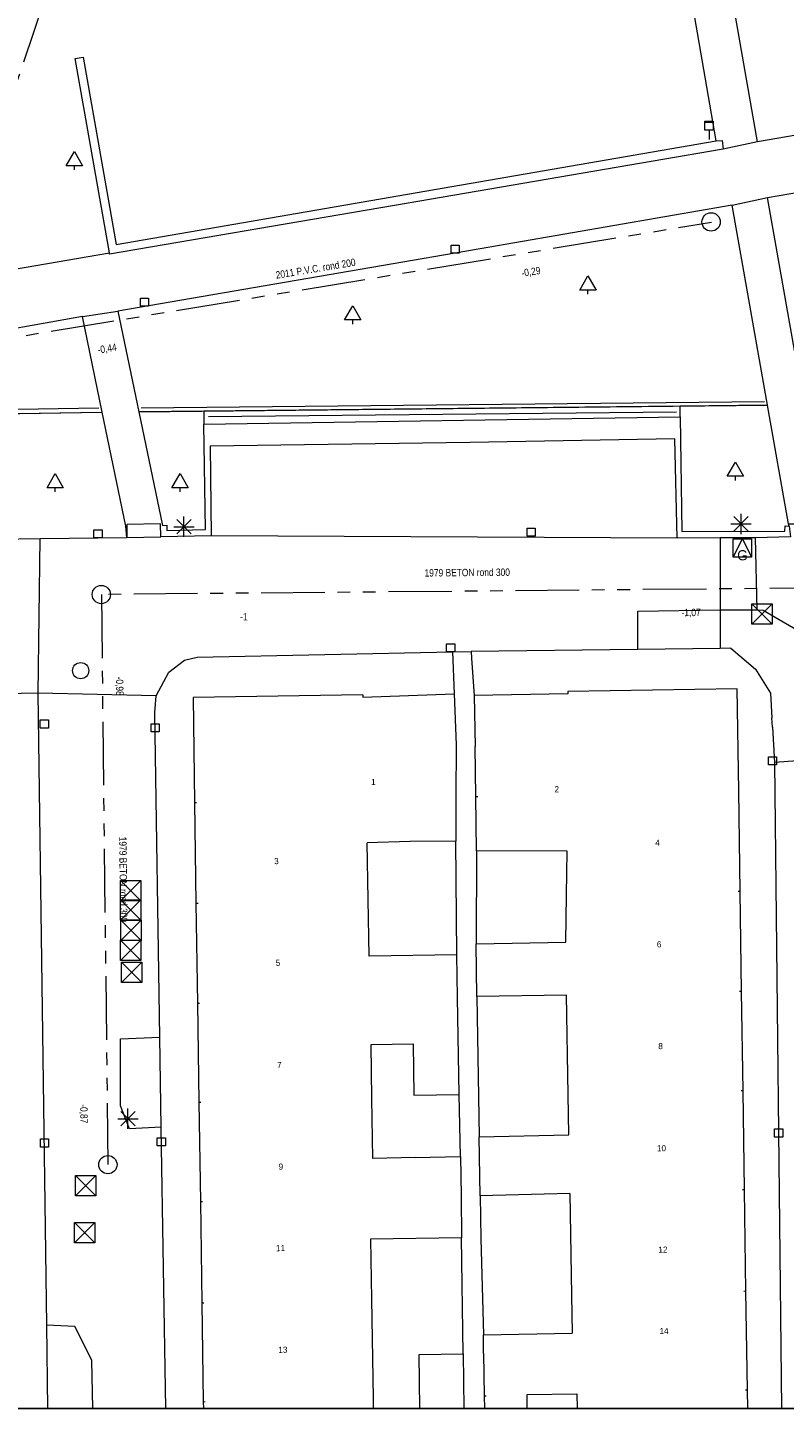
# Model space of a CAD drawing. Header units: millimetres. Extents: x 812 to 183790, y 13 to 580968.
# Tile 8 of 256: x 182515 to 182552, y 580301 to 580369. Entities that reach past the tile are written whole.
import ezdxf

# ---------------------------------------------------------------- set-up
doc = ezdxf.new("R2010")
doc.units = ezdxf.units.MM
doc.header["$LTSCALE"] = 5
for name, pattern in [('DGN1', [336.0003, 0, -336.0003]), ('DGN3', [672.0006, 448.0004, -224.0002]), ('PHANTOM2', [1.25, 0.625, -0.125, 0.125, -0.125, 0.125, -0.125])]:
    doc.linetypes.add(name, pattern=pattern)
for name, color, linetype, lineweight in [('(presentatie) Code LVGOHA (lijn of vlak) (zonder attributen) niet in de presentatietabel', 7, 'Continuous', 0), ('000 BOB begin', 252, 'Continuous', 13), ('000 BOB eind', 252, 'Continuous', 13), ('000 Specificaties_S', 252, 'Continuous', 13), ('046 GEMENGD STELSEL', 252, 'PHANTOM2', 0), ('047 HEMELWATER AFVOER', 252, 'PHANTOM2', 13), ('afsluitpaal', 252, 'Continuous', 9), ('afvalbak', 252, 'Continuous', 9), ('beheer openbare ruimte groenbeheer', 252, 'Continuous', 9), ('beheer openbare ruimte wegbeheer', 252, 'Continuous', 9), ('boom', 252, 'Continuous', 9), ('brandkraan -put', 252, 'Continuous', 9), ('gasput', 252, 'Continuous', 9), ('Grens overig bouwwerk IMGEO uitbreiding populatie', 7, 'Continuous', 0), ('hek', 252, 'DGN3', 9), ('Hek overige scheiding', 252, 'Continuous', 9), ('hoofdgebouw', 252, 'Continuous', 9), ('huisnummerreeks BGT', 252, 'Continuous', 9), ('inspectie- rioolput', 252, 'Continuous', 9), ('kant muur breder dan 30cm', 252, 'Continuous', 9), ('kant verharding', 252, 'Continuous', 9), ('kolk', 252, 'Continuous', 9), ('lichtmast', 252, 'Continuous', 9), ('maaiveld', 6, 'Continuous', 0), ('Scheiding draadraster lijn - uitbreiding populatie', 252, 'DGN3', 9)]:
    doc.layers.add(name, color=color, linetype=linetype, lineweight=lineweight)
doc.layers.add('dakrand', color=1, linetype='Continuous', lineweight=0, true_color=0xff0000)
doc.layers.add('scheidingsmuur', color=1, linetype='DGN1', lineweight=13, true_color=0xff0000)
doc.styles.add('Arial Narrow', font='Arial Narrow.shx')
doc.styles.add('Styledgn000', font='dgn000.shx')

# ---------------------------------------------------------------- blocks, each defined once
blk = doc.blocks.new('AFVAL48')
at = {"layer": 'afvalbak', "color": 251, "linetype": 'Continuous', "lineweight": 0, "true_color": 0x696969, "flags": 128}
for points in [[(-0.2, 0.45), (0.2, 0.45), (0.2, 0), (-0.2, 0), (-0.2, 0.45)], [(-0.2, 0.4), (0.2, 0.4)], [(0, 0), (0, -0.45)]]:
    blk.add_lwpolyline(points, dxfattribs=at)
blk = doc.blocks.new('SKOLK1409')
at = {"layer": 'kolk', "color": 251, "linetype": 'Continuous', "lineweight": 0, "true_color": 0x696969, "flags": 128}
blk.add_lwpolyline([(-0.2, 0.4), (0.2, 0.4), (0.2, 0), (-0.2, 0), (-0.2, 0.4)], dxfattribs=at)
blk = doc.blocks.new('BOOM1399')
at = {"layer": 'boom', "color": 251, "linetype": 'Continuous', "lineweight": 0, "true_color": 0x696969}
blk.add_line((0, -0.433), (0, -0.233), dxfattribs=at)
at = {"layer": 'boom', "color": 251, "linetype": 'Continuous', "lineweight": 0, "true_color": 0x696969, "flags": 128}
blk.add_lwpolyline([(-0.4, -0.233), (0, 0.467), (0.4, -0.233), (-0.4, -0.233)], dxfattribs=at)
blk = doc.blocks.new('BOOM1442')
at = {"layer": 'boom', "color": 251, "linetype": 'Continuous', "lineweight": 0, "true_color": 0x696969}
blk.add_line((0, -0.433), (0, -0.233), dxfattribs=at)
at = {"layer": 'boom', "color": 251, "linetype": 'Continuous', "lineweight": 0, "true_color": 0x696969, "flags": 128}
blk.add_lwpolyline([(-0.4, -0.233), (0, 0.467), (0.4, -0.233), (-0.4, -0.233)], dxfattribs=at)
blk = doc.blocks.new('HINDER484')
at = {"layer": 'afsluitpaal', "color": 251, "linetype": 'Continuous', "lineweight": 0, "true_color": 0x696969}
for p, q in [((-0.5, 0.5), (0.5, -0.5)), ((0.5, 0.5), (-0.5, -0.5))]:
    blk.add_line(p, q, dxfattribs=at)
at = {"layer": 'afsluitpaal', "color": 251, "linetype": 'Continuous', "lineweight": 0, "true_color": 0x696969, "flags": 128}
blk.add_lwpolyline([(-0.5, 0.5), (0.5, 0.5), (0.5, -0.5), (-0.5, -0.5), (-0.5, 0.5)], dxfattribs=at)
blk = doc.blocks.new('GASPT114')
at = {"layer": 'gasput', "color": 251, "linetype": 'Continuous', "lineweight": 0, "true_color": 0x696969, "flags": 128}
for points in [[(-0.45, 0.45), (0.45, 0.45), (0.45, -0.45), (-0.45, -0.45), (-0.45, 0.45)], [(-0.45, -0.45), (0, 0.45), (0.45, -0.45)]]:
    blk.add_lwpolyline(points, dxfattribs=at)
at = {"layer": 'gasput', "color": 251, "linetype": 'Continuous', "lineweight": 0, "true_color": 0x696969, "insert": (0, -0.615), "char_height": 0.5, "attachment_point": 8, "line_spacing_factor": 0.8, "style": 'Styledgn000'}
blk.add_mtext('{\\C251;G}', dxfattribs=at)
blk = doc.blocks.new('LANTP1089')
at = {"layer": 'lichtmast', "color": 251, "linetype": 'Continuous', "lineweight": 0, "true_color": 0x696969}
for p, q in [((-0.5, 0), (0.5, 0.001)), ((0.354, -0.354), (-0.354, 0.354)), ((-0.354, -0.354), (0.354, 0.354)), ((0, -0.5), (0, 0.5))]:
    blk.add_line(p, q, dxfattribs=at)
blk = doc.blocks.new('SKOLK2569')
at = {"layer": 'kolk', "color": 251, "linetype": 'Continuous', "lineweight": 0, "true_color": 0x696969, "flags": 128}
blk.add_lwpolyline([(-0.2, 0.4), (0.2, 0.4), (0.2, 0), (-0.2, 0), (-0.2, 0.4)], dxfattribs=at)
blk = doc.blocks.new('BOOM2030')
at = {"layer": 'boom', "color": 251, "linetype": 'Continuous', "lineweight": 0, "true_color": 0x696969}
blk.add_line((0, -0.433), (0, -0.233), dxfattribs=at)
at = {"layer": 'boom', "color": 251, "linetype": 'Continuous', "lineweight": 0, "true_color": 0x696969, "flags": 128}
blk.add_lwpolyline([(-0.4, -0.233), (0, 0.467), (0.4, -0.233), (-0.4, -0.233)], dxfattribs=at)
blk = doc.blocks.new('HINDER573')
at = {"layer": 'afsluitpaal', "color": 251, "linetype": 'Continuous', "lineweight": 0, "true_color": 0x696969}
for p, q in [((-0.5, 0.5), (0.5, -0.5)), ((0.5, 0.5), (-0.5, -0.5))]:
    blk.add_line(p, q, dxfattribs=at)
at = {"layer": 'afsluitpaal', "color": 251, "linetype": 'Continuous', "lineweight": 0, "true_color": 0x696969, "flags": 128}
blk.add_lwpolyline([(-0.5, 0.5), (0.5, 0.5), (0.5, -0.5), (-0.5, -0.5), (-0.5, 0.5)], dxfattribs=at)
blk = doc.blocks.new('HINDER576')
at = {"layer": 'afsluitpaal', "color": 251, "linetype": 'Continuous', "lineweight": 0, "true_color": 0x696969}
for p, q in [((-0.5, 0.5), (0.5, -0.5)), ((0.5, 0.5), (-0.5, -0.5))]:
    blk.add_line(p, q, dxfattribs=at)
at = {"layer": 'afsluitpaal', "color": 251, "linetype": 'Continuous', "lineweight": 0, "true_color": 0x696969, "flags": 128}
blk.add_lwpolyline([(-0.5, 0.5), (0.5, 0.5), (0.5, -0.5), (-0.5, -0.5), (-0.5, 0.5)], dxfattribs=at)
blk = doc.blocks.new('SKOLK2855')
at = {"layer": 'kolk', "color": 251, "linetype": 'Continuous', "lineweight": 0, "true_color": 0x696969, "flags": 128}
blk.add_lwpolyline([(-0.2, 0.4), (0.2, 0.4), (0.2, 0), (-0.2, 0), (-0.2, 0.4)], dxfattribs=at)
blk = doc.blocks.new('SKOLK2859')
at = {"layer": 'kolk', "color": 251, "linetype": 'Continuous', "lineweight": 0, "true_color": 0x696969, "flags": 128}
blk.add_lwpolyline([(-0.2, 0.4), (0.2, 0.4), (0.2, 0), (-0.2, 0), (-0.2, 0.4)], dxfattribs=at)
blk = doc.blocks.new('SKOLK2890')
at = {"layer": 'kolk', "color": 251, "linetype": 'Continuous', "lineweight": 0, "true_color": 0x696969, "flags": 128}
blk.add_lwpolyline([(-0.2, 0.4), (0.2, 0.4), (0.2, 0), (-0.2, 0), (-0.2, 0.4)], dxfattribs=at)
blk = doc.blocks.new('RIOOLP1007')
at = {"layer": 'inspectie- rioolput', "color": 251, "linetype": 'Continuous', "lineweight": 0, "true_color": 0x696969}
blk.add_circle((0, 0), 0.9, dxfattribs=at)
blk = doc.blocks.new('SKOLK3212')
at = {"layer": 'kolk', "color": 251, "linetype": 'Continuous', "lineweight": 0, "true_color": 0x696969, "flags": 128}
blk.add_lwpolyline([(-0.2, 0.4), (0.2, 0.4), (0.2, 0), (-0.2, 0), (-0.2, 0.4)], dxfattribs=at)
blk = doc.blocks.new('HINDER622')
at = {"layer": 'afsluitpaal', "color": 251, "linetype": 'Continuous', "lineweight": 0, "true_color": 0x696969}
for p, q in [((-0.5, 0.5), (0.5, -0.5)), ((0.5, 0.5), (-0.5, -0.5))]:
    blk.add_line(p, q, dxfattribs=at)
at = {"layer": 'afsluitpaal', "color": 251, "linetype": 'Continuous', "lineweight": 0, "true_color": 0x696969, "flags": 128}
blk.add_lwpolyline([(-0.5, 0.5), (0.5, 0.5), (0.5, -0.5), (-0.5, -0.5), (-0.5, 0.5)], dxfattribs=at)
blk = doc.blocks.new('RIOOLP1052')
at = {"layer": 'inspectie- rioolput', "color": 251, "linetype": 'Continuous', "lineweight": 0, "true_color": 0x696969}
blk.add_circle((0, 0), 0.9, dxfattribs=at)
blk = doc.blocks.new('SKOLK3368')
at = {"layer": 'kolk', "color": 251, "linetype": 'Continuous', "lineweight": 0, "true_color": 0x696969, "flags": 128}
blk.add_lwpolyline([(-0.2, 0.4), (0.2, 0.4), (0.2, 0), (-0.2, 0), (-0.2, 0.4)], dxfattribs=at)
blk = doc.blocks.new('HINDER655')
at = {"layer": 'afsluitpaal', "color": 251, "linetype": 'Continuous', "lineweight": 0, "true_color": 0x696969}
for p, q in [((-0.5, 0.5), (0.5, -0.5)), ((0.5, 0.5), (-0.5, -0.5))]:
    blk.add_line(p, q, dxfattribs=at)
at = {"layer": 'afsluitpaal', "color": 251, "linetype": 'Continuous', "lineweight": 0, "true_color": 0x696969, "flags": 128}
blk.add_lwpolyline([(-0.5, 0.5), (0.5, 0.5), (0.5, -0.5), (-0.5, -0.5), (-0.5, 0.5)], dxfattribs=at)
blk = doc.blocks.new('LANTP1510')
at = {"layer": 'lichtmast', "color": 251, "linetype": 'Continuous', "lineweight": 0, "true_color": 0x696969}
for p, q in [((-0.5, 0), (0.5, 0.001)), ((0.354, -0.354), (-0.354, 0.354)), ((-0.354, -0.354), (0.354, 0.354)), ((0, -0.5), (0, 0.5))]:
    blk.add_line(p, q, dxfattribs=at)
blk = doc.blocks.new('HINDER688')
at = {"layer": 'afsluitpaal', "color": 251, "linetype": 'Continuous', "lineweight": 0, "true_color": 0x696969}
for p, q in [((-0.5, 0.5), (0.5, -0.5)), ((0.5, 0.5), (-0.5, -0.5))]:
    blk.add_line(p, q, dxfattribs=at)
at = {"layer": 'afsluitpaal', "color": 251, "linetype": 'Continuous', "lineweight": 0, "true_color": 0x696969, "flags": 128}
blk.add_lwpolyline([(-0.5, 0.5), (0.5, 0.5), (0.5, -0.5), (-0.5, -0.5), (-0.5, 0.5)], dxfattribs=at)
blk = doc.blocks.new('HINDER709')
at = {"layer": 'afsluitpaal', "color": 251, "linetype": 'Continuous', "lineweight": 0, "true_color": 0x696969}
for p, q in [((-0.5, 0.5), (0.5, -0.5)), ((0.5, 0.5), (-0.5, -0.5))]:
    blk.add_line(p, q, dxfattribs=at)
at = {"layer": 'afsluitpaal', "color": 251, "linetype": 'Continuous', "lineweight": 0, "true_color": 0x696969, "flags": 128}
blk.add_lwpolyline([(-0.5, 0.5), (0.5, 0.5), (0.5, -0.5), (-0.5, -0.5), (-0.5, 0.5)], dxfattribs=at)
blk = doc.blocks.new('BOOM2912')
at = {"layer": 'boom', "color": 251, "linetype": 'Continuous', "lineweight": 0, "true_color": 0x696969}
blk.add_line((0, -0.433), (0, -0.233), dxfattribs=at)
at = {"layer": 'boom', "color": 251, "linetype": 'Continuous', "lineweight": 0, "true_color": 0x696969, "flags": 128}
blk.add_lwpolyline([(-0.4, -0.233), (0, 0.467), (0.4, -0.233), (-0.4, -0.233)], dxfattribs=at)
blk = doc.blocks.new('SKOLK3917')
at = {"layer": 'kolk', "color": 251, "linetype": 'Continuous', "lineweight": 0, "true_color": 0x696969, "flags": 128}
blk.add_lwpolyline([(-0.2, 0.4), (0.2, 0.4), (0.2, 0), (-0.2, 0), (-0.2, 0.4)], dxfattribs=at)
blk = doc.blocks.new('BRANDK322')
at = {"layer": 'brandkraan -put', "color": 251, "linetype": 'Continuous', "lineweight": 0, "true_color": 0x696969}
blk.add_circle((0, 0), 0.4, dxfattribs=at)
blk = doc.blocks.new('SKOLK4208')
at = {"layer": 'kolk', "color": 251, "linetype": 'Continuous', "lineweight": 0, "true_color": 0x696969, "flags": 128}
blk.add_lwpolyline([(-0.2, 0.4), (0.2, 0.4), (0.2, 0), (-0.2, 0), (-0.2, 0.4)], dxfattribs=at)
blk = doc.blocks.new('SKOLK4216')
at = {"layer": 'kolk', "color": 251, "linetype": 'Continuous', "lineweight": 0, "true_color": 0x696969, "flags": 128}
blk.add_lwpolyline([(-0.2, 0.4), (0.2, 0.4), (0.2, 0), (-0.2, 0), (-0.2, 0.4)], dxfattribs=at)
blk = doc.blocks.new('RIOOLP1328')
at = {"layer": 'inspectie- rioolput', "color": 251, "linetype": 'Continuous', "lineweight": 0, "true_color": 0x696969}
blk.add_circle((0, 0), 0.9, dxfattribs=at)
blk = doc.blocks.new('LANTP1876')
at = {"layer": 'lichtmast', "color": 251, "linetype": 'Continuous', "lineweight": 0, "true_color": 0x696969}
for p, q in [((-0.5, 0), (0.5, 0.001)), ((0.354, -0.354), (-0.354, 0.354)), ((-0.354, -0.354), (0.354, 0.354)), ((0, -0.5), (0, 0.5))]:
    blk.add_line(p, q, dxfattribs=at)
blk = doc.blocks.new('BOOM3543')
at = {"layer": 'boom', "color": 251, "linetype": 'Continuous', "lineweight": 0, "true_color": 0x696969}
blk.add_line((0, -0.433), (0, -0.233), dxfattribs=at)
at = {"layer": 'boom', "color": 251, "linetype": 'Continuous', "lineweight": 0, "true_color": 0x696969, "flags": 128}
blk.add_lwpolyline([(-0.4, -0.233), (0, 0.467), (0.4, -0.233), (-0.4, -0.233)], dxfattribs=at)
blk = doc.blocks.new('HINDER828')
at = {"layer": 'afsluitpaal', "color": 251, "linetype": 'Continuous', "lineweight": 0, "true_color": 0x696969}
for p, q in [((-0.5, 0.5), (0.5, -0.5)), ((0.5, 0.5), (-0.5, -0.5))]:
    blk.add_line(p, q, dxfattribs=at)
at = {"layer": 'afsluitpaal', "color": 251, "linetype": 'Continuous', "lineweight": 0, "true_color": 0x696969, "flags": 128}
blk.add_lwpolyline([(-0.5, 0.5), (0.5, 0.5), (0.5, -0.5), (-0.5, -0.5), (-0.5, 0.5)], dxfattribs=at)
blk = doc.blocks.new('BOOM3719')
at = {"layer": 'boom', "color": 251, "linetype": 'Continuous', "lineweight": 0, "true_color": 0x696969}
blk.add_line((0, -0.433), (0, -0.233), dxfattribs=at)
at = {"layer": 'boom', "color": 251, "linetype": 'Continuous', "lineweight": 0, "true_color": 0x696969, "flags": 128}
blk.add_lwpolyline([(-0.4, -0.233), (0, 0.467), (0.4, -0.233), (-0.4, -0.233)], dxfattribs=at)
blk = doc.blocks.new('SKOLK4658')
at = {"layer": 'kolk', "color": 251, "linetype": 'Continuous', "lineweight": 0, "true_color": 0x696969, "flags": 128}
blk.add_lwpolyline([(-0.2, 0.4), (0.2, 0.4), (0.2, 0), (-0.2, 0), (-0.2, 0.4)], dxfattribs=at)

msp = doc.modelspace()

# ---------------------------------------------------------------- linework, layer by layer
at = {"layer": '(presentatie) Code LVGOHA (lijn of vlak) (zonder attributen) niet in de presentatietabel', "color": 251, "lineweight": 0, "true_color": 0x696969}
msp.add_lwpolyline([(182524.202, 580349.901), (182547.196, 580350.128)], dxfattribs=at)
at = {"ltscale": 0.2}
msp.add_lwpolyline([(182314.708, 580966.07), (183589.202, 580966.07), (183589.202, 580301.164), (182314.708, 580301.164)], close=True, dxfattribs=at)
msp.add_lwpolyline([(182314.708, 580966.07), (183589.202, 580966.07), (183589.202, 580301.164), (182314.708, 580301.164)], close=True, dxfattribs=at)
msp.add_lwpolyline([(182314.708, 580966.07), (183589.202, 580966.07), (183589.202, 580301.164), (182314.708, 580301.164)], close=True, dxfattribs=at)
at = {"layer": '046 GEMENGD STELSEL', "flags": 128}
for points in [[(182554.913, 580341.475), (182518.936, 580341.152)], [(182518.936, 580341.152), (182519.256, 580313.139)]]:
    msp.add_lwpolyline(points, dxfattribs=at)
at = {"layer": '047 HEMELWATER AFVOER', "flags": 128}
for points in [[(182524.099, 580393.959), (182510.304, 580353.068)], [(182510.304, 580353.068), (182548.915, 580359.447)]]:
    msp.add_lwpolyline(points, dxfattribs=at)
at = {"layer": 'beheer openbare ruimte groenbeheer', "color": 251, "lineweight": 0, "true_color": 0x696969, "flags": 128}
msp.add_lwpolyline([(182510.985, 580343.853), (182510.873, 580349.981), (182518.982, 580350.118)], dxfattribs=at)
at = {"layer": 'beheer openbare ruimte groenbeheer', "color": 251, "lineweight": 0, "true_color": 0x696969}
for points in [[(182523.967, 580350.168), (182520.776, 580350.135)], [(182547.375, 580350.408), (182523.967, 580350.168)], [(182523.967, 580350.168), (182523.977, 580349.518)], [(182551.676, 580350.452), (182547.375, 580350.408)], [(182547.383, 580349.877), (182547.375, 580350.408)]]:
    msp.add_lwpolyline(points, dxfattribs=at)
at = {"layer": 'beheer openbare ruimte wegbeheer', "color": 251, "lineweight": 0, "true_color": 0x696969}
for points in [[(182551.183, 580363.395), (182549.489, 580363.039)], [(182549.935, 580360.288), (182551.663, 580360.657)], [(182518.018, 580354.808), (182519.749, 580355.079)], [(182547.224, 580343.917), (182524.338, 580344.041)], [(182515.832, 580336.303), (182515.926, 580343.904)], [(182521.626, 580336.172), (182515.832, 580336.303)]]:
    msp.add_lwpolyline(points, dxfattribs=at)
at = {"layer": 'dakrand', "color": 251, "lineweight": 0, "true_color": 0x696969}
for points in [[(182534.117, 580329.013), (182532.004, 580328.945)], [(182537.504, 580314.513), (182541.91, 580314.603)], [(182537.546, 580311.614), (182537.504, 580314.513)], [(182534.349, 580313.498), (182532.275, 580313.444)], [(182537.719, 580303.857), (182537.72, 580304.772)], [(182537.72, 580304.772), (182542.065, 580304.857)]]:
    msp.add_lwpolyline(points, dxfattribs=at)
at = {"layer": 'dakrand', "color": 251, "lineweight": 0, "true_color": 0x696969, "flags": 128}
msp.add_lwpolyline([(182541.955, 580311.717), (182541.955, 580311.728), (182537.546, 580311.614)], dxfattribs=at)
at = {"layer": 'Grens overig bouwwerk IMGEO uitbreiding populatie', "color": 251, "lineweight": 0, "true_color": 0x696969, "flags": 128}
msp.add_lwpolyline([(182534.584, 580301.164), (182534.549, 580303.817), (182536.709, 580303.844)], dxfattribs=at)
at = {"layer": 'hek', "color": 251, "linetype": 'DGN3', "lineweight": 0, "true_color": 0x696969, "flags": 128}
msp.add_lwpolyline([(182511.052, 580340.182), (182510.873, 580349.981), (182518.941, 580350.117)], dxfattribs=at)
at = {"layer": 'hek', "color": 251, "linetype": 'DGN3', "lineweight": 0, "true_color": 0x696969}
msp.add_lwpolyline([(182520.776, 580350.135), (182551.676, 580350.452)], dxfattribs=at)
at = {"layer": 'Hek overige scheiding', "color": 251, "lineweight": 0, "true_color": 0x696969, "flags": 128}
msp.add_lwpolyline([(182549.872, 580338.513), (182551.074, 580337.488), (182551.817, 580336.307), (182551.889, 580335.086)], dxfattribs=at)
at = {"layer": 'Hek overige scheiding', "color": 251, "lineweight": 0, "true_color": 0x696969}
for points in [[(182551.916, 580334.628), (182551.889, 580335.086)], [(182551.916, 580334.628), (182552.018, 580332.899)]]:
    msp.add_lwpolyline(points, dxfattribs=at)
at = {"layer": 'hoofdgebouw', "color": 251, "lineweight": 0, "true_color": 0x696969, "flags": 128}
for points in [[(182550.253, 580331.5), (182550.18, 580336.51), (182541.85, 580336.39), (182541.851, 580336.27), (182537.26, 580336.19)], [(182531.78, 580336.22), (182523.44, 580336.09), (182523.515, 580330.933)], [(182541.791, 580326.379), (182541.817, 580328.536), (182537.362, 580328.555)], [(182537.35, 580323.994), (182541.764, 580324.064), (182541.791, 580326.379)], [(182536.411, 580323.453), (182532.09, 580323.387), (182532.047, 580326.172)], [(182532.229, 580316.385), (182532.188, 580319.049), (182534.251, 580319.081), (182534.29, 580316.549), (182536.517, 580316.583)], [(182536.641, 580309.551), (182532.166, 580309.482), (182532.212, 580306.527)], [(182539.855, 580301.831), (182539.855, 580301.844), (182542.302, 580301.883)], [(182539.866, 580301.164), (182539.855, 580301.831)]]:
    msp.add_lwpolyline(points, dxfattribs=at)
at = {"layer": 'hoofdgebouw', "color": 251, "lineweight": 0, "true_color": 0x696969}
for points in [[(182531.78, 580336.22), (182531.782, 580336.11)], [(182531.782, 580336.11), (182536.28, 580336.27)], [(182536.28, 580336.27), (182536.37, 580333.77)], [(182537.26, 580336.19), (182537.31, 580333.69)], [(182536.37, 580333.77), (182536.361, 580331.206)], [(182537.335, 580331.226), (182537.31, 580333.69)], [(182536.361, 580331.206), (182536.353, 580329.028)], [(182537.362, 580328.555), (182537.335, 580331.226)], [(182550.325, 580326.56), (182550.253, 580331.5)], [(182523.515, 580330.933), (182523.587, 580325.993)], [(182536.353, 580329.028), (182534.117, 580329.013)], [(182532.047, 580326.172), (182532.004, 580328.945)], [(182550.397, 580321.647), (182550.325, 580326.56)], [(182523.587, 580325.993), (182523.659, 580321.079)], [(182537.392, 580321.394), (182537.35, 580323.994)], [(182536.443, 580321.35), (182536.411, 580323.453)], [(182550.468, 580316.773), (182550.397, 580321.647)], [(182523.659, 580321.079), (182523.73, 580316.205)], [(182536.517, 580316.583), (182536.443, 580321.35)], [(182541.8, 580321.464), (182537.392, 580321.394)], [(182541.878, 580316.59), (182541.8, 580321.464)], [(182550.54, 580311.899), (182550.468, 580316.773)], [(182523.73, 580316.205), (182523.802, 580311.332)], [(182532.275, 580313.444), (182532.229, 580316.385)], [(182541.91, 580314.603), (182541.878, 580316.59)], [(182534.349, 580313.498), (182536.579, 580313.532)], [(182536.579, 580313.532), (182536.609, 580311.604)], [(182536.609, 580311.604), (182536.641, 580309.551)], [(182541.955, 580311.717), (182542.035, 580306.735)], [(182550.612, 580306.917), (182550.54, 580311.899)], [(182523.802, 580311.332), (182523.874, 580306.35)], [(182542.035, 580306.735), (182542.065, 580304.857)], [(182550.683, 580302.061), (182550.612, 580306.917)], [(182523.874, 580306.35), (182523.945, 580301.493)], [(182532.212, 580306.527), (182532.287, 580301.67)], [(182537.719, 580303.857), (182537.752, 580301.786)], [(182542.302, 580301.883), (182542.313, 580301.164)], [(182550.696, 580301.164), (182550.683, 580302.061)], [(182523.945, 580301.493), (182523.95, 580301.164)], [(182532.287, 580301.67), (182532.295, 580301.164)], [(182537.752, 580301.786), (182537.762, 580301.164)]]:
    msp.add_lwpolyline(points, dxfattribs=at)
at = {"layer": 'kant muur breder dan 30cm', "color": 251, "lineweight": 0, "true_color": 0x696969, "flags": 128}
for points in [[(182519.33, 580357.932), (182517.647, 580367.487), (182518.05, 580367.554), (182519.663, 580358.345), (182549.143, 580363.437)], [(182549.489, 580363.039), (182533.335, 580360.269), (182519.34, 580357.874)], [(182549.143, 580363.437), (182549.437, 580363.466), (182549.489, 580363.039)]]:
    msp.add_lwpolyline(points, dxfattribs=at)
at = {"layer": 'kant muur breder dan 30cm', "color": 251, "lineweight": 0, "true_color": 0x696969}
msp.add_lwpolyline([(182519.34, 580357.874), (182519.33, 580357.932)], dxfattribs=at)
at = {"layer": 'kant verharding', "color": 251, "lineweight": 0, "true_color": 0x696969, "flags": 128}
for points in [[(182549.143, 580363.437), (182548.076, 580369.604), (182546.925, 580376.161), (182542.927, 580376.868), (182536.982, 580377.843), (182537.802, 580382.699), (182536.921, 580382.871), (182537.611, 580387.072), (182538.5, 580386.915), (182539.26, 580391.658), (182539.663, 580394.284), (182551.49, 580392.296), (182565.296, 580389.983), (182586.333, 580386.489), (182586.106, 580387.911), (182586.045, 580388.292), (182586.146, 580388.563), (182580.773, 580389.5), (182580.264, 580389.571), (182554.785, 580393.825), (182555.873, 580401.549), (182555.107, 580401.727), (182556.391, 580408.132)], [(182552.707, 580344.628), (182551.676, 580350.452), (182549.935, 580360.288), (182536.326, 580357.919), (182519.749, 580355.079), (182520.776, 580350.135), (182521.939, 580344.538), (182522.158, 580344.567), (182522.15, 580344.289), (182524.049, 580344.34), (182523.977, 580349.518), (182547.383, 580349.877), (182547.46, 580344.244), (182552.527, 580344.269), (182552.541, 580344.534), (182552.728, 580344.513), (182552.707, 580344.628), (182554.397, 580344.632), (182554.398, 580344.499), (182554.518, 580344.548), (182553.468, 580350.471), (182551.663, 580360.657), (182552.817, 580360.857), (182564.417, 580362.88)], [(182503.487, 580361.982), (182504.234, 580361.729), (182505.312, 580355.528), (182519.33, 580357.932)], [(182511.746, 580343.842), (182515.926, 580343.904), (182520.192, 580343.951), (182521.853, 580343.978), (182521.842, 580344.627), (182520.181, 580344.6), (182520.192, 580343.951), (182520.137, 580344.503), (182518.982, 580350.118), (182518.018, 580354.808), (182511.944, 580353.733)], [(182552.728, 580344.513), (182552.804, 580343.978), (182551.073, 580343.942), (182549.344, 580343.943), (182547.224, 580343.917), (182547.109, 580348.798), (182537.046, 580348.623), (182524.282, 580348.438), (182524.338, 580344.041), (182521.853, 580343.978)], [(182522.1, 580301.164), (182521.87, 580314.983), (182520.324, 580314.897), (182519.884, 580316.022), (182519.885, 580319.326), (182521.803, 580319.399), (182521.563, 580335.36), (182521.626, 580336.172), (182522.254, 580337.331), (182523.026, 580337.929), (182523.638, 580338.072), (182536.196, 580338.332), (182536.28, 580336.27)], [(182518.52, 580301.164), (182518.467, 580303.541), (182517.628, 580305.181), (182516.259, 580305.253), (182515.832, 580336.303), (182511.64, 580336.222)], [(182557.424, 580335.241), (182553.825, 580335.101), (182553.824, 580334.649), (182553.137, 580332.983), (182552.018, 580332.899), (182552.363, 580301.164)]]:
    msp.add_lwpolyline(points, dxfattribs=at)
msp.add_lwpolyline([(182588.449, 580369.778), (182568.562, 580366.391), (182551.183, 580363.395), (182549.542, 580372.768), (182552.728, 580373.308), (182552.309, 580375.576), (182562.704, 580373.846), (182563.481, 580378.402), (182564.369, 580378.253), (182565.106, 580382.432), (182564.169, 580382.645), (182564.999, 580387.421), (182585.965, 580383.947)], close=True, dxfattribs=at)
at = {"layer": 'kant verharding', "color": 251, "lineweight": 0, "true_color": 0x696969}
for points in [[(182549.344, 580343.943), (182549.346, 580340.393), (182549.349, 580338.506)], [(182551.154, 580340.392), (182551.073, 580343.942)], [(182536.196, 580338.332), (182537.107, 580338.344)], [(182545.3, 580338.452), (182537.107, 580338.344), (182537.131, 580338.009), (182537.26, 580336.19)], [(182536.411, 580323.453), (182536.353, 580329.028)], [(182537.362, 580328.555), (182537.35, 580323.994)], [(182537.392, 580321.394), (182537.504, 580314.513)], [(182521.87, 580314.983), (182521.803, 580319.399)], [(182536.579, 580313.532), (182536.517, 580316.583)], [(182537.546, 580311.614), (182537.584, 580309.506), (182537.72, 580304.772)], [(182536.709, 580303.844), (182536.641, 580309.551)], [(182516.315, 580301.164), (182516.259, 580305.253)]]:
    msp.add_lwpolyline(points, dxfattribs=at)
at = {"layer": 'kant verharding', "color": 251, "lineweight": 0, "true_color": 0x696969, "flags": 128}
msp.add_lwpolyline([(182549.872, 580338.513), (182549.349, 580338.506), (182545.3, 580338.452), (182545.297, 580340.333), (182549.346, 580340.393), (182551.154, 580340.392), (182551.452, 580340.375), (182553.729, 580339.062), (182553.79, 580338.185), (182553.806, 580336.768), (182557.666, 580336.919, -0.161564), (182559.199, 580338.456), (182559.782, 580338.571), (182571.828, 580338.723), (182571.838, 580338.434), (182571.899, 580336.711)], format="xyb", dxfattribs=at)
at = {"layer": 'maaiveld', "color": 251, "lineweight": 0, "true_color": 0x696969}
msp.add_lwpolyline([(182536.709, 580303.844), (182536.744, 580301.164)], dxfattribs=at)
at = {"layer": 'Scheiding draadraster lijn - uitbreiding populatie', "color": 251, "lineweight": 0, "true_color": 0x696969, "flags": 128}
msp.add_lwpolyline([(182518.815, 580350.312), (182510.703, 580350.183), (182510.832, 580340.28)], dxfattribs=at)
at = {"layer": 'Scheiding draadraster lijn - uitbreiding populatie', "color": 251, "lineweight": 0, "true_color": 0x696969}
msp.add_lwpolyline([(182520.899, 580350.328), (182551.528, 580350.633)], dxfattribs=at)
at = {"layer": 'scheidingsmuur', "color": 251, "lineweight": 0, "ltscale": 0.1, "true_color": 0x696969, "flags": 128}
for points in [[(182523.515, 580330.933), (182531.858, 580331.11), (182536.361, 580331.206)], [(182537.335, 580331.226), (182541.851, 580331.322), (182550.253, 580331.5)]]:
    msp.add_lwpolyline(points, dxfattribs=at)
at = {"layer": 'scheidingsmuur', "color": 251, "lineweight": 0, "ltscale": 0.1, "true_color": 0x696969}
for points in [[(182550.325, 580326.56), (182541.791, 580326.379)], [(182523.587, 580325.993), (182532.047, 580326.172)], [(182550.397, 580321.647), (182541.8, 580321.464)], [(182523.659, 580321.079), (182536.443, 580321.35)], [(182550.468, 580316.773), (182541.878, 580316.59)], [(182523.73, 580316.205), (182532.229, 580316.385)], [(182523.802, 580311.332), (182536.609, 580311.604)], [(182550.54, 580311.899), (182541.955, 580311.717)], [(182550.612, 580306.917), (182542.035, 580306.735)], [(182523.874, 580306.35), (182532.212, 580306.527)], [(182550.683, 580302.061), (182542.302, 580301.883)], [(182523.945, 580301.493), (182532.287, 580301.67)], [(182537.752, 580301.786), (182539.855, 580301.831)]]:
    msp.add_lwpolyline(points, dxfattribs=at)

# ---------------------------------------------------------------- block references
at = {"color": 251, "linetype": 'Continuous', "lineweight": 0, "true_color": 0x696969}
for name, p in [('AFVAL48', (182548.796, 580363.966)), ('BOOM2912', (182517.612, 580362.449)), ('SKOLK1409', (182536.326, 580357.919)), ('BOOM3543', (182542.846, 580356.342)), ('SKOLK4208', (182521.053, 580355.311)), ('BOOM3719', (182531.29, 580354.874)), ('BOOM1442', (182550.094, 580347.194)), ('BOOM1399', (182516.666, 580346.629)), ('BOOM2030', (182522.802, 580346.629)), ('LANTP1876', (182522.994, 580344.483)), ('LANTP1510', (182550.368, 580344.623)), ('SKOLK4216', (182518.77, 580343.936)), ('SKOLK2855', (182540.057, 580344.014)), ('GASPT114', (182550.438, 580343.439)), ('HINDER688', (182551.402, 580340.192)), ('SKOLK2569', (182536.1, 580338.33)), ('BRANDK322', (182517.921, 580337.411)), ('SKOLK3917', (182516.134, 580334.592)), ('SKOLK4658', (182521.578, 580334.398)), ('SKOLK2890', (182551.913, 580332.776)), ('HINDER828', (182520.373, 580326.596)), ('HINDER709', (182520.382, 580325.645)), ('HINDER655', (182520.391, 580324.645)), ('HINDER622', (182520.375, 580323.67)), ('HINDER576', (182520.432, 580322.594)), ('LANTP1089', (182520.24, 580315.395)), ('SKOLK3368', (182552.218, 580314.493)), ('SKOLK2859', (182516.14, 580314.003)), ('SKOLK3212', (182521.884, 580314.065)), ('HINDER573', (182518.16, 580312.104)), ('HINDER484', (182518.123, 580309.804))]:
    msp.add_blockref(name, p, dxfattribs=at)
at = {"color": 251, "linetype": 'Continuous', "lineweight": 0, "true_color": 0x696969, "xscale": 0.5, "yscale": 0.5}
for name, p in [('RIOOLP1007', (182548.898, 580359.459)), ('RIOOLP1328', (182518.936, 580341.152)), ('RIOOLP1052', (182519.256, 580313.139))]:
    msp.add_blockref(name, p, dxfattribs=at)

# ---------------------------------------------------------------- texts
at = {"layer": '000 BOB begin', "char_height": 0.36, "attachment_point": 5, "line_spacing_factor": 0.6, "style": 'Arial Narrow'}
for s, insert, rotation in [('-0,44', (182519.224, 580353.207), 9.16732), ('-1,07', (182547.915, 580340.237), 0.57296), ('-0,98', (182519.809, 580336.649), 270.61858)]:
    msp.add_mtext(s, dxfattribs=dict(at, insert=insert, rotation=rotation))
at = {"layer": '000 BOB eind', "char_height": 0.36, "attachment_point": 5, "line_spacing_factor": 0.6, "style": 'Arial Narrow'}
for s, insert, rotation in [('-0,29', (182540.049, 580356.978), 9.16732), ('-1', (182525.937, 580340.057), 0.57296), ('-0,87', (182518.049, 580315.639), 270.61858)]:
    msp.add_mtext(s, dxfattribs=dict(at, insert=insert, rotation=rotation))
at = {"layer": '000 Specificaties_S', "char_height": 0.36, "attachment_point": 5, "line_spacing_factor": 0.6, "style": 'Arial Narrow'}
for s, insert, rotation in [('2011 P.V.C. rond 200', (182529.464, 580357.163), 9.38121), ('1979 BETON rond 300', (182536.915, 580342.23), 0.51439), ('1979 BETON rond 300', (182520.013, 580327.155), 270.65448)]:
    msp.add_mtext(s, dxfattribs=dict(at, insert=insert, rotation=rotation))
at = {"layer": 'huisnummerreeks BGT', "color": 251, "linetype": 'Continuous', "lineweight": 0, "true_color": 0x696969, "char_height": 0.3, "attachment_point": 5, "line_spacing_factor": 0.8, "style": 'Styledgn000'}
for s, insert, rotation in [('{\\C251;1}', (182532.301, 580331.937), 359.8), ('{\\C251;2}', (182541.314, 580331.587), 0.5), ('{\\C251;4}', (182546.266, 580328.96), 0.8), ('{\\C251;3}', (182527.539, 580328.052), 0.8), ('{\\C251;6}', (182546.342, 580323.961), 0.8), ('{\\C251;5}', (182527.613, 580323.053), 0.8), ('{\\C251;8}', (182546.415, 580318.963), 0.8), ('{\\C251;7}', (182527.686, 580318.039), 0.8), ('{\\C251;10}', (182546.458, 580313.947), 0.8), ('{\\C251;9}', (182527.759, 580313.041), 0.8), ('{\\C251;11}', (182527.74, 580309.04), 0.8), ('{\\C251;12}', (182546.531, 580308.964), 0.8), ('{\\C251;14}', (182546.584, 580304.964), 0.8), ('{\\C251;13}', (182527.857, 580304.042), 0.8)]:
    msp.add_mtext(s, dxfattribs=dict(at, insert=insert, rotation=rotation))

doc.saveas('drawing.dxf')
